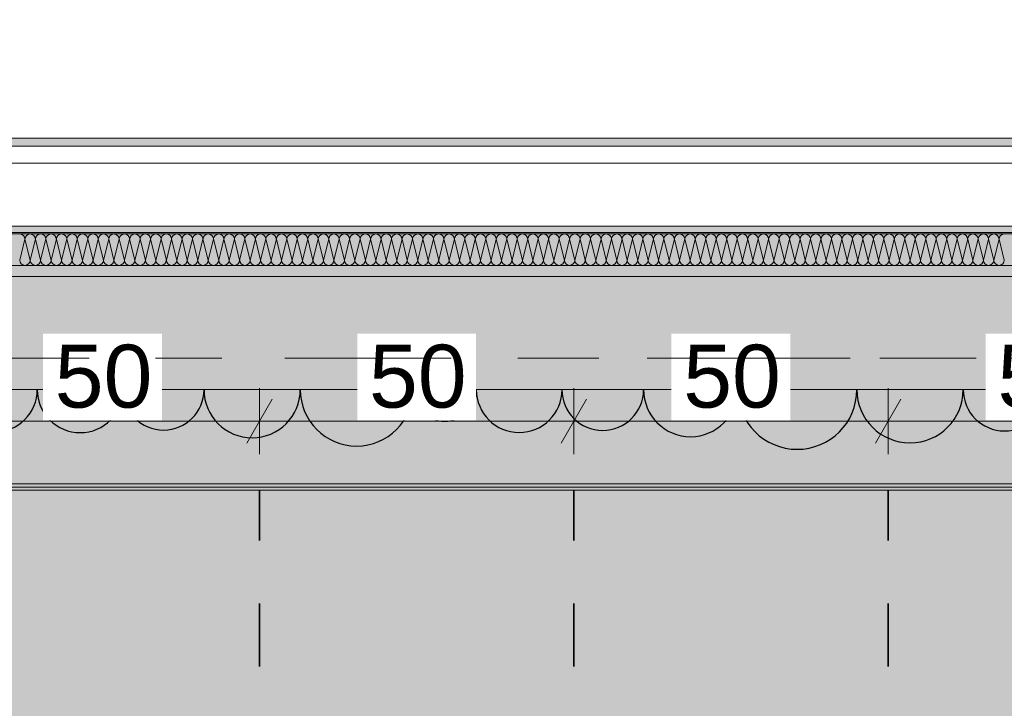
# Model space of a CAD drawing. Header units: metres. Extents: x -3.6 to 84.5, y -11 to 16.8.
# Tile 162 of 256: x 22.8 to 24.3, y 7.7 to 8.8. Entities that reach past the tile are written whole.
import ezdxf

# ---------------------------------------------------------------- set-up
doc = ezdxf.new("R2010")
doc.units = ezdxf.units.M
doc.header["$MEASUREMENT"] = 0
for name, pattern in [('Achse', [0.2, 0.1, -0.05, 0, -0.05]), ('Punktlinie weit', [0.06, 0.01, -0.05]), ('Strichlinie doppelt', [0.546806, 0.264583, -0.105833, 0.070556, -0.105833]), ('Wipeout_Contour', [1, 0, -1])]:
    doc.linetypes.add(name, pattern=pattern)
for name, color, linetype in [('154 - Bemaßung_ Beschriftung.Ausbau - Deckenspiegel', 7, 'Continuous'), ('209 - Marker.Änderung', 7, 'Continuous'), ('451 - Universal.Achsen Raster', 7, 'Continuous'), ('605 - Struktur.Wand Innen', 7, 'Continuous'), ('608 - Struktur.Träger', 7, 'Continuous'), ('Abbruch_606 - Struktur.Wand Innen Ausbau', 7, 'Continuous'), ('Neubau_651 - Abdeckung.Decke abgehängt_ bekleidet', 7, 'Continuous'), ('Neubau_653 - Abdeckung.TB Verkofferung', 7, 'Continuous')]:
    doc.layers.add(name, color=color, linetype=linetype)
doc.styles.add('ERSTELLTER_STIL_2', font='txt')
doc.linetypes.add('Abbruch 1', pattern='A,0,[1,2022.0244.A_L5A-PL04.04_iB_Deckenspiegel 2.OG1.Shx,S=0.001984,R=0,X=0,Y=0],-0.25,0', length=0.25)
doc.dimstyles.new('ERSTELLTER_STIL__2', dxfattribs={"dimtxt": 0.1, "dimasz": 0.0532, "dimexe": 0.18, "dimexo": 0.0625, "dimgap": 0, "dimtad": 1, "dimtih": 1, "dimtoh": 1, "dimzin": 0, "dimdsep": 46, "dimtxsty": 'ERSTELLTER_STIL_2', "dimblk": 'ARROWHEAD_2', "dimblk1": 'ARROWHEAD_2', "dimblk2": 'ARROWHEAD_2', "dimcen": 0.09, "dimse1": 1, "dimse2": 1, "dimclrd": 7, "dimclre": 7, "dimclrt": 7, "dimazin": 0, "dimtfac": 1, "dimtdec": 4, "dimtmove": 0, "dimatfit": 3, "dimfxl": 1, "dimtolj": 1, "dimtzin": 0, "dimarcsym": 0})
pattern_1 = [(45, (0, 0), (-0.01767767, 0.01767767), [0, -0.025])]

# ---------------------------------------------------------------- blocks, each defined once
blk = doc.blocks.new('*X24')
at = {"layer": 'Abbruch_606 - Struktur.Wand Innen Ausbau', "color": 7, "linetype": 'Continuous', "lineweight": 5}
for p, q in [((22.7667, 8.4891), (22.7583, 8.4558)), ((22.7667, 8.4891), (22.775, 8.4558)), ((22.7833, 8.4891), (22.775, 8.4558)), ((22.7833, 8.4891), (22.7917, 8.4558)), ((22.8, 8.4891), (22.7917, 8.4558)), ((22.8, 8.4891), (22.8083, 8.4558)), ((22.8167, 8.4891), (22.8083, 8.4558)), ((22.8167, 8.4891), (22.825, 8.4558)), ((22.8333, 8.4891), (22.825, 8.4558)), ((22.8333, 8.4891), (22.8417, 8.4558)), ((22.85, 8.4891), (22.8417, 8.4558)), ((22.85, 8.4891), (22.8583, 8.4558)), ((22.8667, 8.4891), (22.8583, 8.4558)), ((22.8667, 8.4891), (22.875, 8.4558)), ((22.8833, 8.4891), (22.875, 8.4558)), ((22.8833, 8.4891), (22.8917, 8.4558)), ((22.9, 8.4891), (22.8917, 8.4558)), ((22.9, 8.4891), (22.9083, 8.4558)), ((22.9167, 8.4891), (22.9083, 8.4558)), ((22.9167, 8.4891), (22.925, 8.4558)), ((22.9333, 8.4891), (22.925, 8.4558)), ((22.9333, 8.4891), (22.9417, 8.4558)), ((22.95, 8.4891), (22.9417, 8.4558)), ((22.95, 8.4891), (22.9583, 8.4558)), ((22.9667, 8.4891), (22.9583, 8.4558)), ((22.9667, 8.4891), (22.975, 8.4558)), ((22.9833, 8.4891), (22.975, 8.4558)), ((22.9833, 8.4891), (22.9917, 8.4558)), ((23, 8.4891), (22.9917, 8.4558)), ((23, 8.4891), (23.0083, 8.4558)), ((23.0167, 8.4891), (23.0083, 8.4558)), ((23.0167, 8.4891), (23.025, 8.4558)), ((23.0333, 8.4891), (23.025, 8.4558)), ((23.0333, 8.4891), (23.0417, 8.4558)), ((23.05, 8.4891), (23.0417, 8.4558)), ((23.05, 8.4891), (23.0583, 8.4558)), ((23.0667, 8.4891), (23.0583, 8.4558)), ((23.0667, 8.4891), (23.075, 8.4558)), ((23.0833, 8.4891), (23.075, 8.4558)), ((23.0833, 8.4891), (23.0917, 8.4558)), ((23.1, 8.4891), (23.0917, 8.4558)), ((23.1, 8.4891), (23.1083, 8.4558)), ((23.1167, 8.4891), (23.1083, 8.4558)), ((23.1167, 8.4891), (23.125, 8.4558)), ((23.1333, 8.4891), (23.125, 8.4558)), ((23.1333, 8.4891), (23.1417, 8.4558)), ((23.15, 8.4891), (23.1417, 8.4558)), ((23.15, 8.4891), (23.1583, 8.4558)), ((23.1667, 8.4891), (23.1583, 8.4558)), ((23.1667, 8.4891), (23.175, 8.4558)), ((23.1833, 8.4891), (23.175, 8.4558)), ((23.1833, 8.4891), (23.1917, 8.4558)), ((23.2, 8.4891), (23.1917, 8.4558)), ((23.2, 8.4891), (23.2083, 8.4558)), ((23.2167, 8.4891), (23.2083, 8.4558)), ((23.2167, 8.4891), (23.225, 8.4558)), ((23.2333, 8.4891), (23.225, 8.4558)), ((23.2333, 8.4891), (23.2417, 8.4558)), ((23.25, 8.4891), (23.2417, 8.4558)), ((23.25, 8.4891), (23.2583, 8.4558)), ((23.2667, 8.4891), (23.2583, 8.4558)), ((23.2667, 8.4891), (23.275, 8.4558)), ((23.2833, 8.4891), (23.275, 8.4558)), ((23.2833, 8.4891), (23.2917, 8.4558)), ((23.3, 8.4891), (23.2917, 8.4558)), ((23.3, 8.4891), (23.3083, 8.4558)), ((23.3167, 8.4891), (23.3083, 8.4558)), ((23.3167, 8.4891), (23.325, 8.4558)), ((23.3333, 8.4891), (23.325, 8.4558)), ((23.3333, 8.4891), (23.3417, 8.4558)), ((23.35, 8.4891), (23.3417, 8.4558)), ((23.35, 8.4891), (23.3583, 8.4558)), ((23.3667, 8.4891), (23.3583, 8.4558)), ((23.3667, 8.4891), (23.375, 8.4558)), ((23.3833, 8.4891), (23.375, 8.4558)), ((23.3833, 8.4891), (23.3917, 8.4558)), ((23.4, 8.4891), (23.3917, 8.4558)), ((23.4, 8.4891), (23.4083, 8.4558)), ((23.4167, 8.4891), (23.4083, 8.4558)), ((23.4167, 8.4891), (23.425, 8.4558)), ((23.4333, 8.4891), (23.425, 8.4558)), ((23.4333, 8.4891), (23.4417, 8.4558)), ((23.45, 8.4891), (23.4417, 8.4558)), ((23.45, 8.4891), (23.4583, 8.4558)), ((23.4667, 8.4891), (23.4583, 8.4558)), ((23.4667, 8.4891), (23.475, 8.4558)), ((23.4833, 8.4891), (23.475, 8.4558)), ((23.4833, 8.4891), (23.4917, 8.4558)), ((23.5, 8.4891), (23.4917, 8.4558)), ((23.5, 8.4891), (23.5083, 8.4558)), ((23.5167, 8.4891), (23.5083, 8.4558)), ((23.5167, 8.4891), (23.525, 8.4558)), ((23.5333, 8.4891), (23.525, 8.4558)), ((23.5333, 8.4891), (23.5417, 8.4558)), ((23.55, 8.4891), (23.5417, 8.4558)), ((23.55, 8.4891), (23.5583, 8.4558)), ((23.5667, 8.4891), (23.5583, 8.4558)), ((23.5667, 8.4891), (23.575, 8.4558)), ((23.5833, 8.4891), (23.575, 8.4558)), ((23.5833, 8.4891), (23.5917, 8.4558)), ((23.6, 8.4891), (23.5917, 8.4558)), ((23.6, 8.4891), (23.6083, 8.4558)), ((23.6167, 8.4891), (23.6083, 8.4558)), ((23.6167, 8.4891), (23.625, 8.4558)), ((23.6333, 8.4891), (23.625, 8.4558)), ((23.6333, 8.4891), (23.6417, 8.4558)), ((23.65, 8.4891), (23.6417, 8.4558)), ((23.65, 8.4891), (23.6583, 8.4558)), ((23.6667, 8.4891), (23.6583, 8.4558)), ((23.6667, 8.4891), (23.675, 8.4558)), ((23.6833, 8.4891), (23.675, 8.4558)), ((23.6833, 8.4891), (23.6917, 8.4558)), ((23.7, 8.4891), (23.6917, 8.4558)), ((23.7, 8.4891), (23.7083, 8.4558)), ((23.7167, 8.4891), (23.7083, 8.4558)), ((23.7167, 8.4891), (23.725, 8.4558)), ((23.7333, 8.4891), (23.725, 8.4558)), ((23.7333, 8.4891), (23.7417, 8.4558)), ((23.75, 8.4891), (23.7417, 8.4558)), ((23.75, 8.4891), (23.7583, 8.4558)), ((23.7667, 8.4891), (23.7583, 8.4558)), ((23.7667, 8.4891), (23.775, 8.4558)), ((23.7833, 8.4891), (23.775, 8.4558)), ((23.7833, 8.4891), (23.7917, 8.4558)), ((23.8, 8.4891), (23.7917, 8.4558)), ((23.8, 8.4891), (23.8083, 8.4558)), ((23.8167, 8.4891), (23.8083, 8.4558)), ((23.8167, 8.4891), (23.825, 8.4558)), ((23.8333, 8.4891), (23.825, 8.4558)), ((23.8333, 8.4891), (23.8417, 8.4558)), ((23.85, 8.4891), (23.8417, 8.4558)), ((23.85, 8.4891), (23.8583, 8.4558)), ((23.8667, 8.4891), (23.8583, 8.4558)), ((23.8667, 8.4891), (23.875, 8.4558)), ((23.8833, 8.4891), (23.875, 8.4558)), ((23.8833, 8.4891), (23.8917, 8.4558)), ((23.9, 8.4891), (23.8917, 8.4558)), ((23.9, 8.4891), (23.9083, 8.4558)), ((23.9167, 8.4891), (23.9083, 8.4558)), ((23.9167, 8.4891), (23.925, 8.4558)), ((23.9333, 8.4891), (23.925, 8.4558)), ((23.9333, 8.4891), (23.9417, 8.4558)), ((23.95, 8.4891), (23.9417, 8.4558)), ((23.95, 8.4891), (23.9583, 8.4558)), ((23.9667, 8.4891), (23.9583, 8.4558)), ((23.9667, 8.4891), (23.975, 8.4558)), ((23.9833, 8.4891), (23.975, 8.4558)), ((23.9833, 8.4891), (23.9917, 8.4558)), ((24, 8.4891), (23.9917, 8.4558)), ((24, 8.4891), (24.0083, 8.4558)), ((24.0167, 8.4891), (24.0083, 8.4558)), ((24.0167, 8.4891), (24.025, 8.4558)), ((24.0333, 8.4891), (24.025, 8.4558)), ((24.0333, 8.4891), (24.0417, 8.4558)), ((24.05, 8.4891), (24.0417, 8.4558)), ((24.05, 8.4891), (24.0583, 8.4558)), ((24.0667, 8.4891), (24.0583, 8.4558)), ((24.0667, 8.4891), (24.075, 8.4558)), ((24.0833, 8.4891), (24.075, 8.4558)), ((24.0833, 8.4891), (24.0917, 8.4558)), ((24.1, 8.4891), (24.0917, 8.4558)), ((24.1, 8.4891), (24.1083, 8.4558)), ((24.1167, 8.4891), (24.1083, 8.4558)), ((24.1167, 8.4891), (24.125, 8.4558)), ((24.1333, 8.4891), (24.125, 8.4558)), ((24.1333, 8.4891), (24.1417, 8.4558)), ((24.15, 8.4891), (24.1417, 8.4558)), ((24.15, 8.4891), (24.1583, 8.4558)), ((24.1667, 8.4891), (24.1583, 8.4558)), ((24.1667, 8.4891), (24.175, 8.4558)), ((24.1833, 8.4891), (24.175, 8.4558)), ((24.1833, 8.4891), (24.1917, 8.4558)), ((24.2, 8.4891), (24.1917, 8.4558)), ((24.2, 8.4891), (24.2083, 8.4558)), ((24.2167, 8.4891), (24.2083, 8.4558)), ((24.2167, 8.4891), (24.225, 8.4558)), ((24.2333, 8.4891), (24.225, 8.4558)), ((24.2333, 8.4891), (24.2417, 8.4558)), ((24.25, 8.4891), (24.2417, 8.4558)), ((24.25, 8.4891), (24.2583, 8.4558)), ((24.2667, 8.4891), (24.2583, 8.4558)), ((24.2667, 8.4891), (24.275, 8.4558)), ((24.2833, 8.4891), (24.275, 8.4558)), ((24.2833, 8.4891), (24.2917, 8.4558)), ((24.3, 8.4891), (24.2917, 8.4558)), ((24.3, 8.4891), (24.3083, 8.4558)), ((24.3167, 8.4891), (24.3083, 8.4558)), ((24.3167, 8.4891), (24.325, 8.4558))]:
    blk.add_line(p, q, dxfattribs=at)
for centre, start, end in [((22.7583, 8.4891), 0, 90), ((22.775, 8.4891), 90, 180), ((22.775, 8.4891), 0, 90), ((22.7917, 8.4891), 90, 180), ((22.7917, 8.4891), 0, 90), ((22.8083, 8.4891), 90, 180), ((22.8083, 8.4891), 0, 90), ((22.825, 8.4891), 90, 180), ((22.825, 8.4891), 0, 90), ((22.8417, 8.4891), 90, 180), ((22.8417, 8.4891), 0, 90), ((22.8583, 8.4891), 90, 180), ((22.8583, 8.4891), 0, 90), ((22.875, 8.4891), 90, 180), ((22.875, 8.4891), 0, 90), ((22.8917, 8.4891), 90, 180), ((22.8917, 8.4891), 0, 90), ((22.9083, 8.4891), 90, 180), ((22.9083, 8.4891), 0, 90), ((22.925, 8.4891), 90, 180), ((22.925, 8.4891), 0, 90), ((22.9417, 8.4891), 90, 180), ((22.9417, 8.4891), 0, 90), ((22.9583, 8.4891), 90, 180), ((22.9583, 8.4891), 0, 90), ((22.975, 8.4891), 90, 180), ((22.975, 8.4891), 0, 90), ((22.9917, 8.4891), 90, 180), ((22.9917, 8.4891), 0, 90), ((23.0083, 8.4891), 90, 180), ((23.0083, 8.4891), 0, 90), ((23.025, 8.4891), 90, 180), ((23.025, 8.4891), 0, 90), ((23.0417, 8.4891), 90, 180), ((23.0417, 8.4891), 0, 90), ((23.0583, 8.4891), 90, 180), ((23.0583, 8.4891), 0, 90), ((23.075, 8.4891), 90, 180), ((23.075, 8.4891), 0, 90), ((23.0917, 8.4891), 90, 180), ((23.0917, 8.4891), 0, 90), ((23.1083, 8.4891), 90, 180), ((23.1083, 8.4891), 0, 90), ((23.125, 8.4891), 90, 180), ((23.125, 8.4891), 0, 90), ((23.1417, 8.4891), 90, 180), ((23.1417, 8.4891), 0, 90), ((23.1583, 8.4891), 90, 180), ((23.1583, 8.4891), 0, 90), ((23.175, 8.4891), 90, 180), ((23.175, 8.4891), 0, 90), ((23.1917, 8.4891), 90, 180), ((23.1917, 8.4891), 0, 90), ((23.2083, 8.4891), 90, 180), ((23.2083, 8.4891), 0, 90), ((23.225, 8.4891), 90, 180), ((23.225, 8.4891), 0, 90), ((23.2417, 8.4891), 90, 180), ((23.2417, 8.4891), 0, 90), ((23.2583, 8.4891), 90, 180), ((23.2583, 8.4891), 0, 90), ((23.275, 8.4891), 90, 180), ((23.275, 8.4891), 0, 90), ((23.2917, 8.4891), 90, 180), ((23.2917, 8.4891), 0, 90), ((23.3083, 8.4891), 90, 180), ((23.3083, 8.4891), 0, 90), ((23.325, 8.4891), 90, 180), ((23.325, 8.4891), 0, 90), ((23.3417, 8.4891), 90, 180), ((23.3417, 8.4891), 0, 90), ((23.3583, 8.4891), 90, 180), ((23.3583, 8.4891), 0, 90), ((23.375, 8.4891), 90, 180), ((23.375, 8.4891), 0, 90), ((23.3917, 8.4891), 90, 180), ((23.3917, 8.4891), 0, 90), ((23.4083, 8.4891), 90, 180), ((23.4083, 8.4891), 0, 90), ((23.425, 8.4891), 90, 180), ((23.425, 8.4891), 0, 90), ((23.4417, 8.4891), 90, 180), ((23.4417, 8.4891), 0, 90), ((23.4583, 8.4891), 90, 180), ((23.4583, 8.4891), 0, 90), ((23.475, 8.4891), 90, 180), ((23.475, 8.4891), 0, 90), ((23.4917, 8.4891), 90, 180), ((23.4917, 8.4891), 0, 90), ((23.5083, 8.4891), 90, 180), ((23.5083, 8.4891), 0, 90), ((23.525, 8.4891), 90, 180), ((23.525, 8.4891), 0, 90), ((23.5417, 8.4891), 90, 180), ((23.5417, 8.4891), 0, 90), ((23.5583, 8.4891), 90, 180), ((23.5583, 8.4891), 0, 90), ((23.575, 8.4891), 90, 180), ((23.575, 8.4891), 0, 90), ((23.5917, 8.4891), 90, 180), ((23.5917, 8.4891), 0, 90), ((23.6083, 8.4891), 90, 180), ((23.6083, 8.4891), 0, 90), ((23.625, 8.4891), 90, 180), ((23.625, 8.4891), 0, 90), ((23.6417, 8.4891), 90, 180), ((23.6417, 8.4891), 0, 90), ((23.6583, 8.4891), 90, 180), ((23.6583, 8.4891), 0, 90), ((23.675, 8.4891), 90, 180), ((23.675, 8.4891), 0, 90), ((23.6917, 8.4891), 90, 180), ((23.6917, 8.4891), 0, 90), ((23.7083, 8.4891), 90, 180), ((23.7083, 8.4891), 0, 90), ((23.725, 8.4891), 90, 180), ((23.725, 8.4891), 0, 90), ((23.7417, 8.4891), 90, 180), ((23.7417, 8.4891), 0, 90), ((23.7583, 8.4891), 90, 180), ((23.7583, 8.4891), 0, 90), ((23.775, 8.4891), 90, 180), ((23.775, 8.4891), 0, 90), ((23.7917, 8.4891), 90, 180), ((23.7917, 8.4891), 0, 90), ((23.8083, 8.4891), 90, 180), ((23.8083, 8.4891), 0, 90), ((23.825, 8.4891), 90, 180), ((23.825, 8.4891), 0, 90), ((23.8417, 8.4891), 90, 180), ((23.8417, 8.4891), 0, 90), ((23.8583, 8.4891), 90, 180), ((23.8583, 8.4891), 0, 90), ((23.875, 8.4891), 90, 180), ((23.875, 8.4891), 0, 90), ((23.8917, 8.4891), 90, 180), ((23.8917, 8.4891), 0, 90), ((23.9083, 8.4891), 90, 180), ((23.9083, 8.4891), 0, 90), ((23.925, 8.4891), 90, 180), ((23.925, 8.4891), 0, 90), ((23.9417, 8.4891), 90, 180), ((23.9417, 8.4891), 0, 90), ((23.9583, 8.4891), 90, 180), ((23.9583, 8.4891), 0, 90), ((23.975, 8.4891), 90, 180), ((23.975, 8.4891), 0, 90), ((23.9917, 8.4891), 90, 180), ((23.9917, 8.4891), 0, 90), ((24.0083, 8.4891), 90, 180), ((24.0083, 8.4891), 0, 90), ((24.025, 8.4891), 90, 180), ((24.025, 8.4891), 0, 90), ((24.0417, 8.4891), 90, 180), ((24.0417, 8.4891), 0, 90), ((24.0583, 8.4891), 90, 180), ((24.0583, 8.4891), 0, 90), ((24.075, 8.4891), 90, 180), ((24.075, 8.4891), 0, 90), ((24.0917, 8.4891), 90, 180), ((24.0917, 8.4891), 0, 90), ((24.1083, 8.4891), 90, 180), ((24.1083, 8.4891), 0, 90), ((24.125, 8.4891), 90, 180), ((24.125, 8.4891), 0, 90), ((24.1417, 8.4891), 90, 180), ((24.1417, 8.4891), 0, 90), ((24.1583, 8.4891), 90, 180), ((24.1583, 8.4891), 0, 90), ((24.175, 8.4891), 90, 180), ((24.175, 8.4891), 0, 90), ((24.1917, 8.4891), 90, 180), ((24.1917, 8.4891), 0, 90), ((24.2083, 8.4891), 90, 180), ((24.2083, 8.4891), 0, 90), ((24.225, 8.4891), 90, 180), ((24.225, 8.4891), 0, 90), ((24.2417, 8.4891), 90, 180), ((24.2417, 8.4891), 0, 90), ((24.2583, 8.4891), 90, 180), ((24.2583, 8.4891), 0, 90), ((24.275, 8.4891), 90, 180), ((24.275, 8.4891), 0, 90), ((24.2917, 8.4891), 90, 180), ((24.2917, 8.4891), 0, 90), ((24.3083, 8.4891), 90, 180), ((24.3083, 8.4891), 0, 90), ((24.325, 8.4891), 90, 180), ((22.7667, 8.4558), 180, 270), ((22.7667, 8.4558), 270, 0), ((22.7833, 8.4558), 180, 270), ((22.7833, 8.4558), 270, 0), ((22.8, 8.4558), 180, 270), ((22.8, 8.4558), 270, 0), ((22.8167, 8.4558), 180, 270), ((22.8167, 8.4558), 270, 0), ((22.8333, 8.4558), 180, 270), ((22.8333, 8.4558), 270, 0), ((22.85, 8.4558), 180, 270), ((22.85, 8.4558), 270, 0), ((22.8667, 8.4558), 180, 270), ((22.8667, 8.4558), 270, 0), ((22.8833, 8.4558), 180, 270), ((22.8833, 8.4558), 270, 0), ((22.9, 8.4558), 180, 270), ((22.9, 8.4558), 270, 0), ((22.9167, 8.4558), 180, 270), ((22.9167, 8.4558), 270, 0), ((22.9333, 8.4558), 180, 270), ((22.9333, 8.4558), 270, 0), ((22.95, 8.4558), 180, 270), ((22.95, 8.4558), 270, 0), ((22.9667, 8.4558), 180, 270), ((22.9667, 8.4558), 270, 0), ((22.9833, 8.4558), 180, 270), ((22.9833, 8.4558), 270, 0), ((23, 8.4558), 180, 270), ((23, 8.4558), 270, 0), ((23.0167, 8.4558), 180, 270), ((23.0167, 8.4558), 270, 0), ((23.0333, 8.4558), 180, 270), ((23.0333, 8.4558), 270, 0), ((23.05, 8.4558), 180, 270), ((23.05, 8.4558), 270, 0), ((23.0667, 8.4558), 180, 270), ((23.0667, 8.4558), 270, 0), ((23.0833, 8.4558), 180, 270), ((23.0833, 8.4558), 270, 0), ((23.1, 8.4558), 180, 270), ((23.1, 8.4558), 270, 0), ((23.1167, 8.4558), 180, 270), ((23.1167, 8.4558), 270, 0), ((23.1333, 8.4558), 180, 270), ((23.1333, 8.4558), 270, 0), ((23.15, 8.4558), 180, 270), ((23.15, 8.4558), 270, 0), ((23.1667, 8.4558), 180, 270), ((23.1667, 8.4558), 270, 0), ((23.1833, 8.4558), 180, 270), ((23.1833, 8.4558), 270, 0), ((23.2, 8.4558), 180, 270), ((23.2, 8.4558), 270, 0), ((23.2167, 8.4558), 180, 270), ((23.2167, 8.4558), 270, 0), ((23.2333, 8.4558), 180, 270), ((23.2333, 8.4558), 270, 0), ((23.25, 8.4558), 180, 270), ((23.25, 8.4558), 270, 0), ((23.2667, 8.4558), 180, 270), ((23.2667, 8.4558), 270, 0), ((23.2833, 8.4558), 180, 270), ((23.2833, 8.4558), 270, 0), ((23.3, 8.4558), 180, 270), ((23.3, 8.4558), 270, 0), ((23.3167, 8.4558), 180, 270), ((23.3167, 8.4558), 270, 0), ((23.3333, 8.4558), 180, 270), ((23.3333, 8.4558), 270, 0), ((23.35, 8.4558), 180, 270), ((23.35, 8.4558), 270, 0), ((23.3667, 8.4558), 180, 270), ((23.3667, 8.4558), 270, 0), ((23.3833, 8.4558), 180, 270), ((23.3833, 8.4558), 270, 0), ((23.4, 8.4558), 180, 270), ((23.4, 8.4558), 270, 0), ((23.4167, 8.4558), 180, 270), ((23.4167, 8.4558), 270, 0), ((23.4333, 8.4558), 180, 270), ((23.4333, 8.4558), 270, 0), ((23.45, 8.4558), 180, 270), ((23.45, 8.4558), 270, 0), ((23.4667, 8.4558), 180, 270), ((23.4667, 8.4558), 270, 0), ((23.4833, 8.4558), 180, 270), ((23.4833, 8.4558), 270, 0), ((23.5, 8.4558), 180, 270), ((23.5, 8.4558), 270, 0), ((23.5167, 8.4558), 180, 270), ((23.5167, 8.4558), 270, 0), ((23.5333, 8.4558), 180, 270), ((23.5333, 8.4558), 270, 0), ((23.55, 8.4558), 180, 270), ((23.55, 8.4558), 270, 0), ((23.5667, 8.4558), 180, 270), ((23.5667, 8.4558), 270, 0), ((23.5833, 8.4558), 180, 270), ((23.5833, 8.4558), 270, 0), ((23.6, 8.4558), 180, 270), ((23.6, 8.4558), 270, 0), ((23.6167, 8.4558), 180, 270), ((23.6167, 8.4558), 270, 0), ((23.6333, 8.4558), 180, 270), ((23.6333, 8.4558), 270, 0), ((23.65, 8.4558), 180, 270), ((23.65, 8.4558), 270, 0), ((23.6667, 8.4558), 180, 270), ((23.6667, 8.4558), 270, 0), ((23.6833, 8.4558), 180, 270), ((23.6833, 8.4558), 270, 0), ((23.7, 8.4558), 180, 270), ((23.7, 8.4558), 270, 0), ((23.7167, 8.4558), 180, 270), ((23.7167, 8.4558), 270, 0), ((23.7333, 8.4558), 180, 270), ((23.7333, 8.4558), 270, 0), ((23.75, 8.4558), 180, 270), ((23.75, 8.4558), 270, 0), ((23.7667, 8.4558), 180, 270), ((23.7667, 8.4558), 270, 0), ((23.7833, 8.4558), 180, 270), ((23.7833, 8.4558), 270, 0), ((23.8, 8.4558), 180, 270), ((23.8, 8.4558), 270, 0), ((23.8167, 8.4558), 180, 270), ((23.8167, 8.4558), 270, 0), ((23.8333, 8.4558), 180, 270), ((23.8333, 8.4558), 270, 0), ((23.85, 8.4558), 180, 270), ((23.85, 8.4558), 270, 0), ((23.8667, 8.4558), 180, 270), ((23.8667, 8.4558), 270, 0), ((23.8833, 8.4558), 180, 270), ((23.8833, 8.4558), 270, 0), ((23.9, 8.4558), 180, 270), ((23.9, 8.4558), 270, 0), ((23.9167, 8.4558), 180, 270), ((23.9167, 8.4558), 270, 0), ((23.9333, 8.4558), 180, 270), ((23.9333, 8.4558), 270, 0), ((23.95, 8.4558), 180, 270), ((23.95, 8.4558), 270, 0), ((23.9667, 8.4558), 180, 270), ((23.9667, 8.4558), 270, 0), ((23.9833, 8.4558), 180, 270), ((23.9833, 8.4558), 270, 0), ((24, 8.4558), 180, 270), ((24, 8.4558), 270, 0), ((24.0167, 8.4558), 180, 270), ((24.0167, 8.4558), 270, 0), ((24.0333, 8.4558), 180, 270), ((24.0333, 8.4558), 270, 0), ((24.05, 8.4558), 180, 270), ((24.05, 8.4558), 270, 0), ((24.0667, 8.4558), 180, 270), ((24.0667, 8.4558), 270, 0), ((24.0833, 8.4558), 180, 270), ((24.0833, 8.4558), 270, 0), ((24.1, 8.4558), 180, 270), ((24.1, 8.4558), 270, 0), ((24.1167, 8.4558), 180, 270), ((24.1167, 8.4558), 270, 0), ((24.1333, 8.4558), 180, 270), ((24.1333, 8.4558), 270, 0), ((24.15, 8.4558), 180, 270), ((24.15, 8.4558), 270, 0), ((24.1667, 8.4558), 180, 270), ((24.1667, 8.4558), 270, 0), ((24.1833, 8.4558), 180, 270), ((24.1833, 8.4558), 270, 0), ((24.2, 8.4558), 180, 270), ((24.2, 8.4558), 270, 0), ((24.2167, 8.4558), 180, 270), ((24.2167, 8.4558), 270, 0), ((24.2333, 8.4558), 180, 270), ((24.2333, 8.4558), 270, 0), ((24.25, 8.4558), 180, 270), ((24.25, 8.4558), 270, 0), ((24.2667, 8.4558), 180, 270), ((24.2667, 8.4558), 270, 0), ((24.2833, 8.4558), 180, 270), ((24.2833, 8.4558), 270, 0), ((24.3, 8.4558), 180, 270), ((24.3, 8.4558), 270, 0), ((24.3167, 8.4558), 180, 270), ((24.3167, 8.4558), 270, 0)]:
    blk.add_arc(centre, 0.00833, start, end, dxfattribs=at)
blk = doc.blocks.new('*D241')
at = {"layer": '154 - Bemaßung_ Beschriftung.Ausbau - Deckenspiegel', "color": 7, "linetype": 'Continuous', "lineweight": 5}
for p, q in [((22.64, 8.1475), (22.64, 8.2525)), ((23.14, 8.1475), (23.14, 8.2525)), ((22.6602, 8.235), (22.6198, 8.165)), ((23.1602, 8.235), (23.1198, 8.165)), ((22.64, 8.2), (23.14, 8.2))]:
    blk.add_line(p, q, dxfattribs=at)
at = {"color": 254, "linetype": 'Wipeout_Contour', "lineweight": 0, "ltscale": 97.369217}
blk.add_wipeout([(22.7954, 8.2012), (22.9846, 8.2012), (22.9846, 8.3387), (22.7954, 8.3387)], dxfattribs=at).dxf.layer = '154 - Bemaßung_ Beschriftung.Ausbau - Deckenspiegel'
at = {"layer": '154 - Bemaßung_ Beschriftung.Ausbau - Deckenspiegel', "color": 7, "lineweight": 5, "insert": (22.8141, 8.22), "char_height": 0.1, "attachment_point": 7, "style": 'ERSTELLTER_STIL_2'}
blk.add_mtext('\\A1;{\\pql;\\fArial|b0|i0|c0|p38;50}', dxfattribs=at)
blk = doc.blocks.new('ARROWHEAD_2')
at = {"color": 0, "linetype": 'Continuous', "lineweight": 0}
for p, q in [((-0.378, -0.655), (0.378, 0.655)), ((0, 0), (-1, 0))]:
    blk.add_line(p, q, dxfattribs=at)
blk = doc.blocks.new('*D242')
at = {"layer": '154 - Bemaßung_ Beschriftung.Ausbau - Deckenspiegel', "color": 7, "linetype": 'Continuous', "lineweight": 5}
for p, q in [((23.14, 8.1475), (23.14, 8.2525)), ((23.64, 8.1475), (23.64, 8.2525)), ((23.1602, 8.235), (23.1198, 8.165)), ((23.6602, 8.235), (23.6198, 8.165)), ((23.14, 8.2), (23.64, 8.2))]:
    blk.add_line(p, q, dxfattribs=at)
at = {"color": 254, "linetype": 'Wipeout_Contour', "lineweight": 0, "ltscale": 99.252294}
blk.add_wipeout([(23.2954, 8.2012), (23.4846, 8.2012), (23.4846, 8.3387), (23.2954, 8.3387)], dxfattribs=at).dxf.layer = '154 - Bemaßung_ Beschriftung.Ausbau - Deckenspiegel'
at = {"layer": '154 - Bemaßung_ Beschriftung.Ausbau - Deckenspiegel', "color": 7, "lineweight": 5, "insert": (23.3141, 8.22), "char_height": 0.1, "attachment_point": 7, "style": 'ERSTELLTER_STIL_2'}
blk.add_mtext('\\A1;{\\pql;\\fArial|b0|i0|c0|p38;50}', dxfattribs=at)
blk = doc.blocks.new('*D243')
at = {"layer": '154 - Bemaßung_ Beschriftung.Ausbau - Deckenspiegel', "color": 7, "linetype": 'Continuous', "lineweight": 5}
for p, q in [((23.64, 8.1475), (23.64, 8.2525)), ((24.14, 8.1475), (24.14, 8.2525)), ((23.6602, 8.235), (23.6198, 8.165)), ((24.1602, 8.235), (24.1198, 8.165)), ((23.64, 8.2), (24.14, 8.2))]:
    blk.add_line(p, q, dxfattribs=at)
at = {"color": 254, "linetype": 'Wipeout_Contour', "lineweight": 0, "ltscale": 101.139859}
blk.add_wipeout([(23.7954, 8.2012), (23.9846, 8.2012), (23.9846, 8.3387), (23.7954, 8.3387)], dxfattribs=at).dxf.layer = '154 - Bemaßung_ Beschriftung.Ausbau - Deckenspiegel'
at = {"layer": '154 - Bemaßung_ Beschriftung.Ausbau - Deckenspiegel', "color": 7, "lineweight": 5, "insert": (23.8141, 8.22), "char_height": 0.1, "attachment_point": 7, "style": 'ERSTELLTER_STIL_2'}
blk.add_mtext('\\A1;{\\pql;\\fArial|b0|i0|c0|p38;50}', dxfattribs=at)
blk = doc.blocks.new('*D244')
at = {"layer": '154 - Bemaßung_ Beschriftung.Ausbau - Deckenspiegel', "color": 7, "linetype": 'Continuous', "lineweight": 5}
for p, q in [((24.14, 8.1475), (24.14, 8.2525)), ((24.64, 8.1475), (24.64, 8.2525)), ((24.1602, 8.235), (24.1198, 8.165)), ((24.6602, 8.235), (24.6198, 8.165)), ((24.14, 8.2), (24.64, 8.2))]:
    blk.add_line(p, q, dxfattribs=at)
at = {"color": 254, "linetype": 'Wipeout_Contour', "lineweight": 0, "ltscale": 103.031665}
blk.add_wipeout([(24.2954, 8.2012), (24.4846, 8.2012), (24.4846, 8.3387), (24.2954, 8.3387)], dxfattribs=at).dxf.layer = '154 - Bemaßung_ Beschriftung.Ausbau - Deckenspiegel'
at = {"layer": '154 - Bemaßung_ Beschriftung.Ausbau - Deckenspiegel', "color": 7, "lineweight": 5, "insert": (24.3141, 8.22), "char_height": 0.1, "attachment_point": 7, "style": 'ERSTELLTER_STIL_2'}
blk.add_mtext('\\A1;{\\pql;\\fArial|b0|i0|c0|p38;50}', dxfattribs=at)
blk = doc.blocks.new('*D409')
at = {"layer": '154 - Bemaßung_ Beschriftung.Ausbau - Deckenspiegel', "color": 7, "linetype": 'Continuous', "lineweight": 5}
for p, q in [((19.49, 8.3775), (19.49, 8.4825)), ((43.335, 8.3775), (43.335, 8.4825)), ((19.5102, 8.465), (19.4698, 8.395)), ((43.3148, 8.395), (43.3552, 8.465)), ((19.4558, 8.43), (19.49, 8.43)), ((19.49, 8.43), (43.335, 8.43)), ((43.335, 8.43), (43.3692, 8.43))]:
    blk.add_line(p, q, dxfattribs=at)
at = {"color": 254, "linetype": 'Wipeout_Contour', "lineweight": 0, "ltscale": 130.180221}
blk.add_wipeout([(31.1977, 8.4312), (31.6273, 8.4312), (31.6273, 8.5687), (31.1977, 8.5687)], dxfattribs=at).dxf.layer = '154 - Bemaßung_ Beschriftung.Ausbau - Deckenspiegel'
at = {"layer": '154 - Bemaßung_ Beschriftung.Ausbau - Deckenspiegel', "color": 7, "lineweight": 5, "insert": (31.2165, 8.4306), "char_height": 0.1, "attachment_point": 7, "style": 'ERSTELLTER_STIL_2'}
blk.add_mtext('\\A1;{\\pql;\\fArial|b0|i0|c0|p38;23,84\\fArial|b0|i0|c0|p38;\\A1{\\H.66x;\\S5^  ;}}', dxfattribs=at)

msp = doc.modelspace()

# ---------------------------------------------------------------- hatches: boundary and pattern name
at = {"layer": '608 - Struktur.Träger', "linetype": 'Continuous', "lineweight": 0, "true_color": 0x000000}
h = msp.add_hatch(dxfattribs=at)
h.set_pattern_fill('Gips_0001', color=18, style=0, pattern_type=2)
h.set_pattern_definition(pattern_1)
h.paths.add_polyline_path([(18.69, 8.5), (25.57, 8.5), (25.57, 8.51), (18.69, 8.51)])
at = {"layer": 'Abbruch_606 - Struktur.Wand Innen Ausbau', "linetype": 'Continuous', "lineweight": 0, "true_color": 0x000000}
h = msp.add_hatch(dxfattribs=at)
h.set_pattern_fill('Gips_0001', color=18, style=0, pattern_type=2)
h.set_pattern_definition(pattern_1)
h.paths.add_polyline_path([(25.57, 8.51), (18.69, 8.51), (18.69, 8.4975), (25.57, 8.4975)])
at = {"layer": 'Neubau_651 - Abdeckung.Decke abgehängt_ bekleidet', "linetype": 'Continuous', "lineweight": 13, "true_color": 0xffbfbf}
h = msp.add_hatch(dxfattribs=at)
h.set_pattern_fill('sechseckig_0001', color=254, style=0, pattern_type=2)
h.set_pattern_definition([(90, (0, 0), (-0.12990375, 0), [0.075, -0.15]), (90, (-0.06495, 0.1125), (-0.12990375, 0), [0.075, -0.15]), (150, (5e-18, 0.075), (0.06495188, 0.11249995), [0.075, -0.15]), (150, (-0.1299, 0.075), (0.06495188, 0.11249995), [0.075, -0.15]), (210, (0, 0), (-0.06495187, 0.11249995), [0.075, -0.15]), (210, (-0.1299, 8e-18), (-0.06495187, 0.11249995), [0.075, -0.15])])
h.paths.add_polyline_path([(19.49, 6.01), (43.335, 6.01), (43.335, 7.965), (43.335, 8.09), (19.49, 8.09)])
h.paths.add_polyline_path([(39.04, 7.39), (39.74, 7.39), (39.74, 6.71), (39.04, 6.71)], flags=0)
h.paths.add_polyline_path([(33.34, 7.39), (34.04, 7.39), (34.04, 6.71), (33.34, 6.71)], flags=0)
h.paths.add_polyline_path([(27.64, 7.39), (28.34, 7.39), (28.34, 6.71), (27.64, 6.71)], flags=0)
h.paths.add_polyline_path([(21.94, 7.39), (22.64, 7.39), (22.64, 6.71), (21.94, 6.71)], flags=0)
at = {"layer": 'Neubau_653 - Abdeckung.TB Verkofferung', "linetype": 'Continuous', "lineweight": 0, "true_color": 0x000000}
h = msp.add_hatch(dxfattribs=at)
h.set_pattern_fill('Gips_0001', color=18, style=0, pattern_type=2)
h.set_pattern_definition(pattern_1)
h.paths.add_polyline_path([(25.65, 8.6495), (18.6, 8.6495), (18.6, 8.637), (25.65, 8.637)])

# ---------------------------------------------------------------- linework, layer by layer
at = {"layer": '608 - Struktur.Träger', "color": 7, "linetype": 'Continuous', "lineweight": 13}
for p, q in [((0.38, 8.51), (61.88, 8.51)), ((25.57, 8.5), (18.69, 8.5))]:
    msp.add_line(p, q, dxfattribs=at)
at = {"layer": '608 - Struktur.Träger', "color": 7, "linetype": 'Continuous', "lineweight": 5}
msp.add_line((25.57, 8.51), (18.69, 8.51), dxfattribs=at)
at = {"layer": '608 - Struktur.Träger', "color": 7, "linetype": 'Achse', "lineweight": 9}
msp.add_line((0.38, 8.3), (61.88, 8.3), dxfattribs=at)
at = {"layer": 'Abbruch_606 - Struktur.Wand Innen Ausbau', "color": 7, "linetype": 'Abbruch 1', "lineweight": 5}
msp.add_line((25.57, 8.4975), (18.69, 8.4975), dxfattribs=at)
at = {"layer": 'Abbruch_606 - Struktur.Wand Innen Ausbau', "color": 7, "linetype": 'Abbruch 1', "lineweight": 5, "flags": 128}
for points in [[(25.57, 8.51), (18.69, 8.51)], [(18.69, 8.4475), (25.57, 8.4475)]]:
    msp.add_lwpolyline(points, dxfattribs=at)
at = {"layer": 'Neubau_651 - Abdeckung.Decke abgehängt_ bekleidet', "color": 1, "linetype": 'Punktlinie weit', "lineweight": 13, "flags": 128}
msp.add_lwpolyline([(19.49, 6.01), (43.335, 6.01), (43.335, 7.965), (43.335, 8.09), (19.49, 8.09)], close=True, dxfattribs=at)
at = {"layer": 'Neubau_653 - Abdeckung.TB Verkofferung', "color": 1, "linetype": 'Continuous', "lineweight": 9}
for p, q in [((25.65, 8.6495), (22.0355, 8.6495)), ((25.65, 8.25), (18.6, 8.25))]:
    msp.add_line(p, q, dxfattribs=at)
at = {"layer": 'Neubau_653 - Abdeckung.TB Verkofferung', "color": 1, "linetype": 'Continuous', "lineweight": 5}
for p, q in [((25.65, 8.6495), (22.0355, 8.6495)), ((25.65, 8.637), (18.6, 8.637)), ((25.65, 8.61), (18.6, 8.61)), ((25.65, 8.51), (18.6, 8.51))]:
    msp.add_line(p, q, dxfattribs=at)

# ---------------------------------------------------------------- block references
at = {"layer": 'Abbruch_606 - Struktur.Wand Innen Ausbau', "color": 7, "lineweight": 18}
msp.add_blockref('*X24', (0, 0), dxfattribs=at)

# ---------------------------------------------------------------- next in the draw order: wipeouts: each hides what was drawn before it
at = {"color": 254, "linetype": 'Wipeout_Contour', "lineweight": 0, "ltscale": 94.409405}
msp.add_wipeout([(18.69, 8.095), (25.57, 8.095), (25.57, 8.25), (18.69, 8.25)], dxfattribs=at).dxf.layer = '605 - Struktur.Wand Innen'

# ---------------------------------------------------------------- next in the draw order: hatches: boundary and pattern name
at = {"layer": '608 - Struktur.Träger', "linetype": 'Continuous', "lineweight": 0, "true_color": 0x000000}
h = msp.add_hatch(dxfattribs=at)
h.set_pattern_fill('Beton__Stahlbeton_0001', color=18, style=0, pattern_type=2)
h.set_pattern_definition([(45, (0, 0), (-0.08485281, 0.08485281), []), (45, (-0.04243, 0.04243), (-0.08485281, 0.08485281), [0.09, -0.03])])
h.paths.add_polyline_path([(0.69, 8.5), (0.38, 8.5), (0.38, 8.1), (0.69, 8.1), (7.57, 8.1), (7.89, 8.1), (11.17, 8.1), (11.49, 8.1), (14.77, 8.1), (15.09, 8.1), (18.37, 8.1), (18.69, 8.1), (25.57, 8.1), (25.89, 8.1), (29.23, 8.1), (29.4, 8.1), (32.77, 8.1), (33.09, 8.1), (39.97, 8.1), (40.29, 8.1), (47.17, 8.1), (47.49, 8.1), (50.77, 8.1), (51.09, 8.1), (54.37, 8.1), (54.69, 8.1), (61.57, 8.1), (61.88, 8.1), (61.88, 8.5), (61.57, 8.5), (58.205, 8.5), (58.055, 8.5), (54.69, 8.5), (54.37, 8.5), (51.09, 8.5), (50.77, 8.5), (47.49, 8.5), (47.17, 8.5), (43.81, 8.5), (43.66, 8.5), (40.29, 8.5), (39.97, 8.5), (39.03, 8.5), (38.9, 8.5), (37.71, 8.5), (37.58, 8.5), (36.61, 8.5), (36.46, 8.5), (33.09, 8.5), (32.77, 8.5), (29.4, 8.5), (29.23, 8.5), (25.89, 8.5), (25.57, 8.5), (18.69, 8.5), (18.37, 8.5), (15.09, 8.5), (14.77, 8.5), (11.49, 8.5), (11.17, 8.5), (7.89, 8.5), (7.57, 8.5)])
h = msp.add_hatch(dxfattribs=at)
h.set_pattern_fill('Gips_0001', color=18, style=0, pattern_type=2)
h.set_pattern_definition(pattern_1)
h.paths.add_polyline_path([(25.57, 8.1), (18.69, 8.1), (18.69, 8.09), (25.57, 8.09)])

# ---------------------------------------------------------------- next in the draw order: linework, layer by layer
at = {"layer": '209 - Marker.Änderung', "color": 1, "linetype": 'Continuous', "lineweight": 25}
for centre, radius in [((22.7193, 8.25), 0.067), ((22.8547, 8.25), 0.0684), ((22.9873, 8.25), 0.0643), ((23.1282, 8.25), 0.0766), ((23.2944, 8.25), 0.0897), ((23.4345, 8.25), 0.0504), ((23.5531, 8.25), 0.0682), ((23.6861, 8.25), 0.0649), ((23.8258, 8.25), 0.0748), ((23.9955, 8.25), 0.0949), ((24.175, 8.25), 0.0846), ((24.3252, 8.25), 0.0656)]:
    msp.add_arc(centre, radius, 180, 0, dxfattribs=at)
at = {"layer": '605 - Struktur.Wand Innen', "color": 7, "linetype": 'Continuous', "lineweight": 13, "flags": 128}
for points in [[(25.57, 8.25), (19.29, 8.25)], [(19.29, 8.095), (25.57, 8.095)]]:
    msp.add_lwpolyline(points, dxfattribs=at)
at = {"layer": '608 - Struktur.Träger', "color": 7, "linetype": 'Continuous', "lineweight": 13}
msp.add_line((0.38, 8.09), (61.88, 8.09), dxfattribs=at)
at = {"layer": '608 - Struktur.Träger', "color": 7, "linetype": 'Continuous', "lineweight": 5}
msp.add_line((25.57, 8.09), (18.69, 8.09), dxfattribs=at)
at = {"layer": '608 - Struktur.Träger', "color": 7, "linetype": 'Continuous', "lineweight": 13, "flags": 128}
msp.add_lwpolyline([(50.77, 8.1), (47.49, 8.1), (47.17, 8.1), (40.29, 8.1), (39.97, 8.1), (33.09, 8.1), (32.77, 8.1), (29.4, 8.1), (29.23, 8.1), (25.89, 8.1), (25.57, 8.1), (18.69, 8.1), (18.37, 8.1), (15.09, 8.1), (14.77, 8.1), (11.49, 8.1), (11.17, 8.1), (7.89, 8.1), (7.57, 8.1), (0.69, 8.1), (0.38, 8.1)], dxfattribs=at)
at = {"layer": 'Neubau_651 - Abdeckung.Decke abgehängt_ bekleidet', "color": 1, "linetype": 'Achse', "lineweight": 35}
for p, q in [((23.14, 6.01), (23.14, 8.09)), ((23.64, 6.01), (23.64, 8.09)), ((24.14, 6.01), (24.14, 8.09))]:
    msp.add_line(p, q, dxfattribs=at)

# ---------------------------------------------------------------- next in the draw order: dimensions: what is measured, and where the dimension line sits
at = {"layer": '154 - Bemaßung_ Beschriftung.Ausbau - Deckenspiegel', "color": 7, "linetype": 'Continuous', "lineweight": 5}
dim = msp.add_linear_dim(base=(23.14, 8.2), p1=(22.64, 8.09), p2=(23.14, 8.09), dimstyle='ERSTELLTER_STIL__2', dxfattribs=at)
dim.commit()
dim.dimension.update_dxf_attribs({"geometry": '*D241', "text_midpoint": (22.8903, 8.27), "dimtype": 160})

# ---------------------------------------------------------------- next in the draw order: dimensions: what is measured, and where the dimension line sits
dim = msp.add_linear_dim(base=(23.64, 8.2), p1=(23.14, 8.09), p2=(23.64, 8.09), dimstyle='ERSTELLTER_STIL__2', dxfattribs=at)
dim.commit()
dim.dimension.update_dxf_attribs({"geometry": '*D242', "text_midpoint": (23.3903, 8.27), "dimtype": 160})

# ---------------------------------------------------------------- next in the draw order: dimensions: what is measured, and where the dimension line sits
dim = msp.add_linear_dim(base=(24.14, 8.2), p1=(23.64, 8.09), p2=(24.14, 8.09), dimstyle='ERSTELLTER_STIL__2', dxfattribs=at)
dim.commit()
dim.dimension.update_dxf_attribs({"geometry": '*D243', "text_midpoint": (23.8903, 8.27), "dimtype": 160})

# ---------------------------------------------------------------- next in the draw order: dimensions: what is measured, and where the dimension line sits
dim = msp.add_linear_dim(base=(24.64, 8.2), p1=(24.14, 8.09), p2=(24.64, 8.09), dimstyle='ERSTELLTER_STIL__2', dxfattribs=at)
dim.commit()
dim.dimension.update_dxf_attribs({"geometry": '*D244', "text_midpoint": (24.3903, 8.27), "dimtype": 160})

# ---------------------------------------------------------------- next in the draw order: dimensions: what is measured, and where the dimension line sits
dim = msp.add_linear_dim(base=(43.335, 8.42998), p1=(19.48999, 8.08998), p2=(43.335, 8.08998), dimstyle='ERSTELLTER_STIL__2', dxfattribs=at)
dim.commit()
dim.dimension.update_dxf_attribs({"geometry": '*D409', "text_midpoint": (31.51954, 8.49998), "dimtype": 160})

# ---------------------------------------------------------------- next in the draw order: linework, layer by layer
at = {"layer": '451 - Universal.Achsen Raster', "color": 160, "linetype": 'Strichlinie doppelt', "lineweight": 9, "true_color": 0x3232ff}
msp.add_line((64.935, 8.3), (-3.175, 8.3), dxfattribs=at)

doc.saveas('drawing.dxf')
